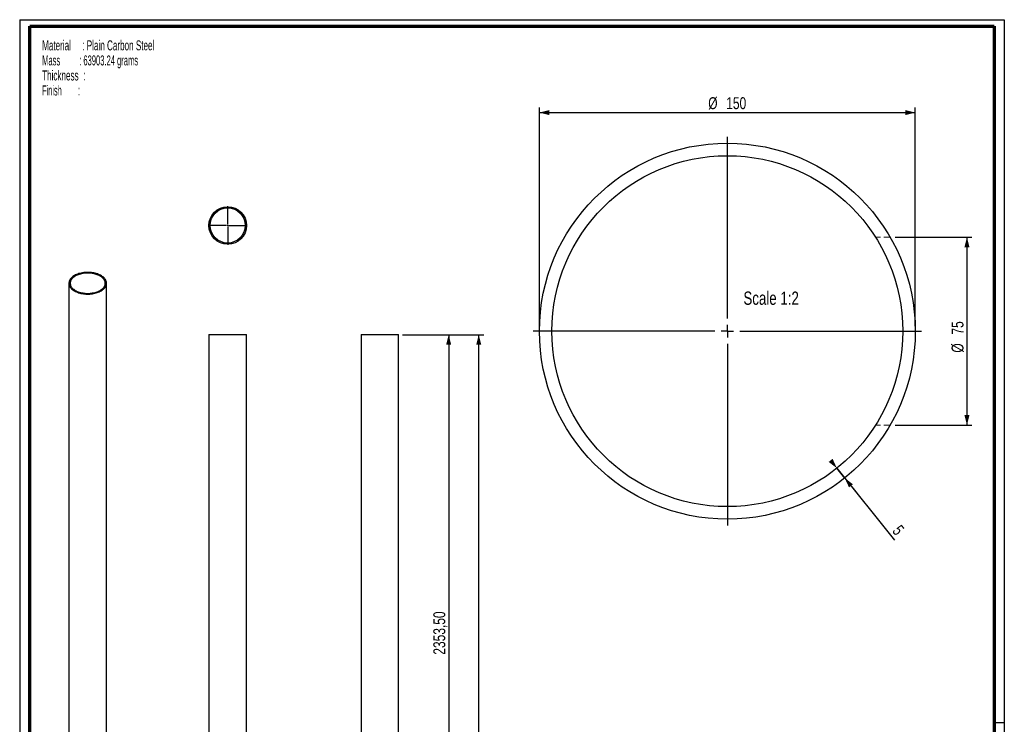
# Paper-space layout 'MA-KB-Support 3500' of a CAD drawing. Header units: millimetres. Extents: x 7 to 203, y 7 to 289.
# Tile 4 of 4: x 7 to 203, y 148 to 289. Entities that reach past the tile are written whole.
import ezdxf

# ---------------------------------------------------------------- set-up
doc = ezdxf.new("R2010")
doc.units = ezdxf.units.MM
doc.linetypes.add('HIDDEN', pattern=[1.905, 1.27, -0.635])
for name, color, linetype in [('FORMAT', 7, 'Continuous'), ('LAYER2', 7, 'Continuous'), ('LOGO', 7, 'Continuous')]:
    doc.layers.add(name, color=color, linetype=linetype)
doc.styles.add('SLDTEXTSTYLE1', font='TXT', dxfattribs={"width": 0.75})
doc.styles.add('SLDTEXTSTYLE14', font='TXT', dxfattribs={"width": 0.565172})
doc.styles.add('SLDTEXTSTYLE7', font='TXT', dxfattribs={"width": 0.605})
doc.styles.add('SLDTEXTSTYLE8', font='TXT', dxfattribs={"width": 0.549})
doc.dimstyles.new('SLDDIMSTYLE23', dxfattribs={"dimtxt": 2.38125, "dimasz": 2, "dimexe": 0, "dimexo": 0.0625, "dimgap": 0.595313, "dimtad": 1, "dimlfac": 20, "dimrnd": 1e-09, "dimzin": 12, "dimdsep": 46, "dimtxsty": 'SLDTEXTSTYLE1', "dimsah": 1, "dimcen": 0.09, "dimadec": 0, "dimazin": 3, "dimtfac": 1, "dimtofl": 0, "dimtmove": 0, "dimatfit": 3, "dimfxl": 1, "dimfrac": 2, "dimtolj": 1, "dimtzin": 12, "dimarcsym": 0})
doc.dimstyles.new('SLDDIMSTYLE24', dxfattribs={"dimtxt": 2.38125, "dimasz": 2, "dimexe": 0, "dimexo": 0.0625, "dimgap": 0.595313, "dimtad": 1, "dimlfac": 2, "dimrnd": 1e-09, "dimzin": 12, "dimdsep": 46, "dimtxsty": 'SLDTEXTSTYLE1', "dimsah": 1, "dimcen": 0.09, "dimadec": 0, "dimazin": 3, "dimtfac": 1, "dimtofl": 0, "dimtmove": 0, "dimatfit": 3, "dimfxl": 1, "dimfrac": 2, "dimtolj": 1, "dimtzin": 12, "dimarcsym": 0})
doc.dimstyles.new('SLDDIMSTYLE25', dxfattribs={"dimtxt": 2.38125, "dimasz": 2, "dimexe": 0, "dimexo": 0.0625, "dimgap": 0.595313, "dimtad": 1, "dimlfac": 2, "dimrnd": 1e-09, "dimzin": 12, "dimdsep": 46, "dimtxsty": 'SLDTEXTSTYLE1', "dimsah": 1, "dimcen": 0.09, "dimadec": 0, "dimazin": 3, "dimtfac": 1, "dimtmove": 0, "dimatfit": 0, "dimfxl": 1, "dimfrac": 2, "dimtolj": 1, "dimtzin": 12, "dimarcsym": 0})

# ---------------------------------------------------------------- blocks, each defined once
blk = doc.blocks.new('SW_NOTE_0_106')
at = {"layer": 'FORMAT', "color": 0, "char_height": 2, "attachment_point": 1}
for s, insert, style in [('Material     : Plain Carbon Steel', (0, 2.58), 'SLDTEXTSTYLE7'), ('Mass         : 63903.24 grams', (0, -0.42), 'SLDTEXTSTYLE14'), ('Thickness  :', (0, -3.42), 'SLDTEXTSTYLE7'), ('Finish        :', (0, -6.42), 'SLDTEXTSTYLE8')]:
    blk.add_mtext(s, dxfattribs=dict(at, insert=insert, style=style))
blk = doc.blocks.new('SW_CENTERMARKSYMBOL_10')
at = {"layer": 'LOGO', "color": 0}
for p, q in [((0, 0.25), (0, 3.875)), ((-0.25, 0), (-3.875, 0)), ((0, 0), (-0.125, 0)), ((0, 0), (0, 0.125)), ((0, 0), (0, -0.125)), ((0, 0), (0.125, 0)), ((0.25, 0), (3.875, 0)), ((0, -0.25), (0, -3.875))]:
    blk.add_line(p, q, dxfattribs=at)
blk = doc.blocks.new('_D_66')
at = {"layer": 'LOGO'}
for p, q in [((83.47, 226.19), (93.47, 226.19)), ((92.47, 226.19), (92.47, 108.52)), ((79.72, 108.52), (93.47, 108.52))]:
    blk.add_line(p, q, dxfattribs=at)
for points in [[(92.47, 226.19), (91.97, 224.19), (92.97, 224.19)], [(92.47, 108.52), (92.97, 110.52), (91.97, 110.52)]]:
    blk.add_solid(points, dxfattribs=at)
at = {"layer": 'LOGO', "insert": (89.4, 162.36), "char_height": 2.381, "attachment_point": 1, "rotation": 90, "style": 'SLDTEXTSTYLE1'}
blk.add_mtext('2353,50', dxfattribs=at)
blk = doc.blocks.new('_D_68')
at = {"layer": 'LOGO'}
for p, q in [((83.22, 226.19), (99.47, 226.19)), ((98.47, 43.89), (98.47, 226.19)), ((83.47, 43.89), (99.47, 43.89))]:
    blk.add_line(p, q, dxfattribs=at)
for points in [[(98.47, 226.19), (97.97, 224.19), (98.97, 224.19)], [(98.47, 43.89), (98.97, 45.89), (97.97, 45.89)]]:
    blk.add_solid(points, dxfattribs=at)
at = {"layer": 'LOGO', "insert": (95.4, 98.57), "char_height": 2.381, "attachment_point": 1, "rotation": 90, "style": 'SLDTEXTSTYLE1'}
blk.add_mtext('3646', dxfattribs=at)
blk = doc.blocks.new('_D_69')
at = {"layer": 'LOGO'}
for p, q in [((110.58, 227.89), (110.58, 271.49)), ((185.58, 227.89), (185.58, 271.49)), ((110.58, 270.49), (185.58, 270.49))]:
    blk.add_line(p, q, dxfattribs=at)
for points in [[(110.58, 270.49), (112.58, 269.99), (112.58, 270.99)], [(185.58, 270.49), (183.58, 270.99), (183.58, 269.99)]]:
    blk.add_solid(points, dxfattribs=at)
at = {"layer": 'LOGO', "char_height": 2.381, "attachment_point": 1, "style": 'SLDTEXTSTYLE1'}
for s, insert in [('%%c', (144.27, 273.56)), ('150', (147.86, 273.56))]:
    blk.add_mtext(s, dxfattribs=dict(at, insert=insert))
blk = doc.blocks.new('_D_70')
at = {"layer": 'LOGO'}
for p, q in [((181.56, 245.64), (196.9, 245.64)), ((195.9, 245.64), (195.9, 208.14)), ((181.56, 208.14), (196.9, 208.14))]:
    blk.add_line(p, q, dxfattribs=at)
for points in [[(195.9, 245.64), (195.4, 243.64), (196.4, 243.64)], [(195.9, 208.14), (196.4, 210.14), (195.4, 210.14)]]:
    blk.add_solid(points, dxfattribs=at)
at = {"layer": 'LOGO', "char_height": 2.381, "attachment_point": 1, "rotation": 90, "style": 'SLDTEXTSTYLE1'}
for s, insert in [('75', (192.83, 226.21)), ('%%c', (192.83, 222.61))]:
    blk.add_mtext(s, dxfattribs=dict(at, insert=insert))
blk = doc.blocks.new('_D_71')
at = {"layer": 'LOGO'}
for p, q in [((171.5, 197.6), (169.94, 199.56)), ((169.94, 199.56), (181.44, 185.18)), ((171.5, 197.6), (174, 194.48))]:
    blk.add_line(p, q, dxfattribs=at)
for points in [[(169.94, 199.56), (169.08, 201.43), (168.3, 200.81)], [(171.5, 197.6), (172.36, 195.73), (173.14, 196.35)]]:
    blk.add_solid(points, dxfattribs=at)
at = {"layer": 'LOGO', "insert": (182.73, 188.47), "char_height": 2.38, "attachment_point": 1, "rotation": 308.6501, "style": 'SLDTEXTSTYLE1'}
blk.add_mtext('5', dxfattribs=at)
blk = doc.blocks.new('SW_CENTERMARKSYMBOL_11')
at = {"layer": 'LOGO', "color": 0}
for p, q in [((0, 2.5), (0, 38.75)), ((-2.5, 0), (-38.75, 0)), ((0, 0), (-1.25, 0)), ((0, 0), (0, 1.25)), ((0, 0), (0, -1.25)), ((0, 0), (1.25, 0)), ((2.5, 0), (38.75, 0)), ((0, -2.5), (0, -38.75))]:
    blk.add_line(p, q, dxfattribs=at)

psp = doc.layouts.new('MA-KB-Support 3500')

# ---------------------------------------------------------------- linework, layer by layer
at = {"color": 7, "linetype": 'HIDDEN', "lineweight": 18}
for p, q in [((180.55676, 245.64061), (177.63479, 245.64061)), ((180.55676, 208.14061), (177.63479, 208.14061))]:
    psp.add_line(p, q, dxfattribs=at)
at = {"color": 7, "linetype": 'Continuous', "lineweight": 25}
for p, q in [((16.67733, 236.45262), (16.67733, 46.77019)), ((24.17733, 46.77019), (24.17733, 236.45262)), ((44.61353, 226.1938), (44.61353, 43.8938)), ((44.61353, 226.1938), (48.36353, 226.1938)), ((48.36353, 226.1938), (52.11353, 226.1938)), ((52.11353, 110.38765), (52.11353, 226.1938)), ((74.97093, 226.1938), (74.97093, 43.8938)), ((74.97093, 226.1938), (82.47093, 226.1938)), ((82.47093, 43.8938), (82.47093, 226.1938))]:
    psp.add_line(p, q, dxfattribs=at)
at = {"color": 7, "linetype": 'Continuous', "lineweight": 25, "flags": 128}
for points in [[(17.77568, 234.92185), (17.96494, 234.81989), (18.16593, 234.72571), (18.3777, 234.63976), (18.59924, 234.56244), (18.82949, 234.49414), (19.06735, 234.43517), (19.3117, 234.38581), (19.56136, 234.3463), (19.81515, 234.31683), (20.07185, 234.29754), (20.33025, 234.28851), (20.58911, 234.2898), (20.8472, 234.3014), (21.10329, 234.32325), (21.35616, 234.35524), (21.6046, 234.39723), (21.84743, 234.44902), (22.0835, 234.51035), (22.31167, 234.58094), (22.53086, 234.66045), (22.74003, 234.7485), (22.93818, 234.84467), (23.12436, 234.9485), (23.29769, 235.0595), (23.45734, 235.17714), (23.60255, 235.30086), (23.73263, 235.43006), (23.84696, 235.56414), (23.94499, 235.70246), (24.02626, 235.84434), (24.09038, 235.98913), (24.13704, 236.13613), (24.16603, 236.28463), (24.17719, 236.43393), (24.17049, 236.58333), (24.14595, 236.7321), (24.10369, 236.87953), (24.04391, 237.02494), (23.9669, 237.16761), (23.87301, 237.30688), (23.76271, 237.44208), (23.63651, 237.57256), (23.49502, 237.69771), (23.33891, 237.81692), (23.16893, 237.92963), (22.98588, 238.03531), (22.79064, 238.13344), (22.58413, 238.22356), (22.36735, 238.30524), (22.14132, 238.37809), (21.90713, 238.44177), (21.66588, 238.49596), (21.41873, 238.54042), (21.16686, 238.57493), (20.91146, 238.59933), (20.65375, 238.6135), (20.39497, 238.61737), (20.13634, 238.61092), (19.8791, 238.59419), (19.62446, 238.56725), (19.37366, 238.53023), (19.12788, 238.48332), (18.88829, 238.42672), (18.65603, 238.36072), (18.43221, 238.28563), (18.21791, 238.2018), (18.01413, 238.10964), (17.82185, 238.00958), (17.64198, 237.9021), (17.4754, 237.78771), (17.32287, 237.66696), (17.18515, 237.54042), (17.06287, 237.4087), (16.95662, 237.27242), (16.86692, 237.13224), (16.79418, 236.98882), (16.73876, 236.84284), (16.70091, 236.695), (16.68082, 236.54601), (16.67859, 236.39657), (16.69422, 236.2474), (16.72764, 236.09921), (16.77869, 235.9527), (16.84713, 235.80857), (16.93263, 235.66752), (17.03478, 235.5302), (17.1531, 235.39728), (17.28703, 235.26939), (17.43592, 235.14714), (17.59906, 235.03111), (17.77568, 234.92185)], [(17.95246, 235.0239), (18.13532, 234.92562), (18.32986, 234.83512), (18.53509, 234.75286), (18.74996, 234.67926), (18.97338, 234.6147), (19.20421, 234.5595), (19.44127, 234.51395), (19.68336, 234.47828), (19.92923, 234.45268), (20.17765, 234.43726), (20.42733, 234.43211), (20.67702, 234.43726), (20.92544, 234.45268), (21.17131, 234.47828), (21.4134, 234.51395), (21.65046, 234.5595), (21.88129, 234.6147), (22.10471, 234.67926), (22.31958, 234.75286), (22.52481, 234.83512), (22.71935, 234.92562), (22.90221, 235.0239), (23.07246, 235.12947), (23.22923, 235.24177), (23.37172, 235.36025), (23.49921, 235.48429), (23.61105, 235.61327), (23.70666, 235.74652), (23.78556, 235.88337), (23.84735, 236.02313), (23.89171, 236.16507), (23.91842, 236.30848), (23.92733, 236.45262), (23.91842, 236.59676), (23.89171, 236.74016), (23.84735, 236.88211), (23.78556, 237.02186), (23.70666, 237.15871), (23.61105, 237.29197), (23.49921, 237.42094), (23.37172, 237.54499), (23.22923, 237.66346), (23.07246, 237.77577), (22.90221, 237.88133), (22.71935, 237.97961), (22.52481, 238.07012), (22.31958, 238.15238), (22.10471, 238.22597), (21.88129, 238.29053), (21.65046, 238.34573), (21.4134, 238.39128), (21.17131, 238.42695), (20.92544, 238.45256), (20.67702, 238.46798), (20.42733, 238.47312), (20.17765, 238.46798), (19.92923, 238.45256), (19.68336, 238.42695), (19.44127, 238.39128), (19.20421, 238.34573), (18.97338, 238.29053), (18.74996, 238.22597), (18.53509, 238.15238), (18.32986, 238.07012), (18.13532, 237.97961), (17.95246, 237.88133), (17.78221, 237.77577), (17.62544, 237.66346), (17.48295, 237.54499), (17.35546, 237.42094), (17.24362, 237.29197), (17.14801, 237.15871), (17.06911, 237.02186), (17.00732, 236.88211), (16.96296, 236.74016), (16.93625, 236.59676), (16.92733, 236.45262), (16.93625, 236.30848), (16.96296, 236.16507), (17.00732, 236.02313), (17.06911, 235.88337), (17.14801, 235.74652), (17.24362, 235.61327), (17.35546, 235.48429), (17.48295, 235.36025), (17.62544, 235.24177), (17.78221, 235.12947), (17.95246, 235.0239)]]:
    psp.add_lwpolyline(points, dxfattribs=at)
at = {"color": 7, "linetype": 'Continuous', "lineweight": 25}
for centre, radius in [((148.08081, 226.89061), 37.5), ((148.08081, 226.89061), 35), ((48.36353, 247.9697), 3.75), ((48.36353, 247.9697), 3.5)]:
    psp.add_circle(centre, radius, dxfattribs=at)
at = {"layer": 'LAYER2', "lineweight": 70}
for p, q in [((8.85193, 9.38997), (8.85193, 287.70219)), ((8.85193, 287.70219), (201.35193, 287.70219)), ((201.35193, 287.70219), (201.35193, 9.38997))]:
    psp.add_line(p, q, dxfattribs=at)
at = {"layer": 'LOGO'}
for p, q in [((6.85193, 289.01784), (203.35304, 289.01784)), ((6.85193, 289.01784), (6.85193, 7.38997)), ((203.35304, 289.01784), (203.35304, 7.38997)), ((203.35304, 148.74438), (201.35193, 148.74438))]:
    psp.add_line(p, q, dxfattribs=at)

# ---------------------------------------------------------------- block references
at = {"layer": 'FORMAT', "color": 218}
psp.add_blockref('SW_NOTE_0_106', (11.33062, 282.32167), dxfattribs=at)
at = {"layer": 'LOGO'}
for name, p in [('SW_CENTERMARKSYMBOL_11', (148.08081, 226.89061)), ('SW_CENTERMARKSYMBOL_10', (48.36353, 247.9697))]:
    psp.add_blockref(name, p, dxfattribs=at)

# ---------------------------------------------------------------- texts
at = {"layer": 'LOGO', "insert": (151.28992, 234.79627), "char_height": 2.645833, "attachment_point": 1, "style": 'SLDTEXTSTYLE1'}
psp.add_mtext('Scale 1:2', dxfattribs=at)

# ---------------------------------------------------------------- dimensions: what is measured, and where the dimension line sits
at = {"layer": 'LOGO'}
dim = psp.add_linear_dim(base=(185.58081, 270.49159), p1=(110.58081, 226.89061), p2=(185.58081, 226.89061), text='%%c<>', dimstyle='SLDDIMSTYLE24', dxfattribs=at)
dim.commit()
dim.dimension.update_dxf_attribs({"geometry": '_D_69', "text_midpoint": (148.70493, 270.49159), "dimtype": 160})
dim = psp.add_linear_dim(base=(195.89746, 208.14061), p1=(180.55676, 245.64061), p2=(180.55676, 208.14061), angle=90, text='%%c<>', dimstyle='SLDDIMSTYLE24', dxfattribs=at)
dim.commit()
dim.dimension.update_dxf_attribs({"geometry": '_D_70', "text_midpoint": (195.89746, 226.16891), "dimtype": 160})
for base, p1, p2, angle, dimstyle, picture, middle in [((92.47093, 108.5188), (82.47093, 226.1938), (78.72093, 108.5188), 90, 'SLDDIMSTYLE23', '_D_66', (92.47093, 168.0757)), ((98.47093, 226.1938), (82.47093, 43.8938), (82.22093, 226.1938), 90, 'SLDDIMSTYLE23', '_D_68', (98.47093, 102.08778)), ((169.94053, 199.55652), (171.50193, 197.60408), (169.94053, 199.55652), 308.6501424, 'SLDDIMSTYLE25', '_D_71', (180.88559, 185.87045))]:
    dim = psp.add_linear_dim(base=base, p1=p1, p2=p2, angle=angle, dimstyle=dimstyle, dxfattribs=at)
    dim.commit()
    dim.dimension.update_dxf_attribs({"geometry": picture, "text_midpoint": middle, "dimtype": 160})

doc.saveas('drawing.dxf')
